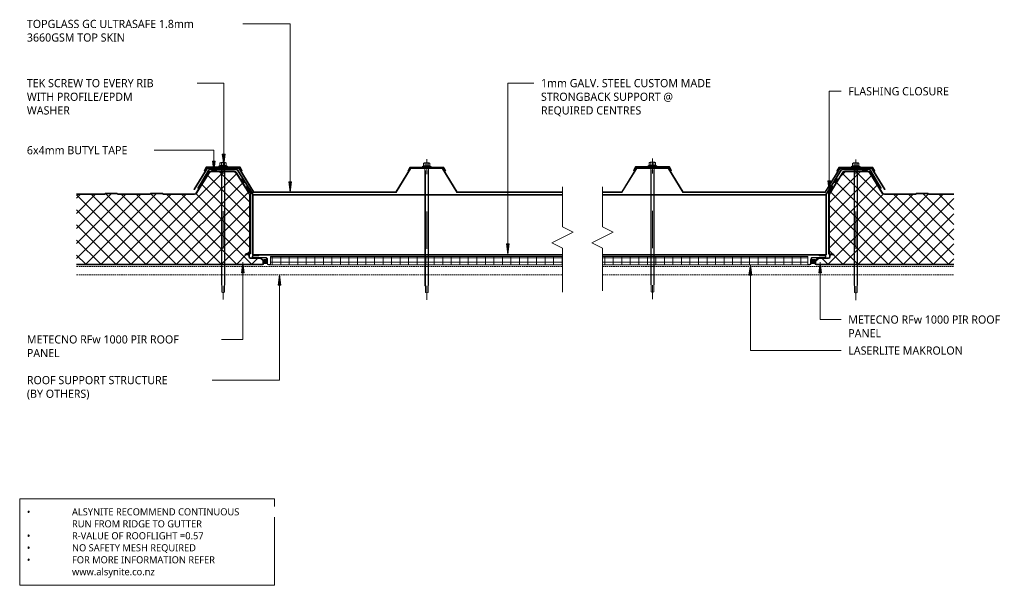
# Model space of a CAD drawing. Header units: millimetres. Extents: x -430 to 956, y -165 to 631.
import ezdxf

# ---------------------------------------------------------------- set-up
doc = ezdxf.new("R2010")
doc.units = ezdxf.units.MM
doc.linetypes.add('Center', pattern=[178.333333, 20.833333, -52.5, 52.5, -52.5])
doc.linetypes.add('Dash Short', pattern=[3, 2, -1])
for name, color, linetype, lineweight in [('A-DETL', 90, 'Continuous', 13), ('A-DETL-GENF', 92, 'Continuous', 13), ('G-ANNO-TEXT', 231, 'Continuous', 9)]:
    doc.layers.add(name, color=color, linetype=linetype, lineweight=lineweight)
doc.styles.add('Yu Gothic', font='Yu Gothic.ttf', dxfattribs={"height": 11.5})
doc.styles.add('Yu Gothic_1', font='Yu Gothic.ttf', dxfattribs={"height": 10})

# ---------------------------------------------------------------- blocks, each defined once
blk = doc.blocks.new('Metecno RFw 1000 - FLAT FINISH - RFw 1000 100mm - FLAT-4181614-10 SKYLIGHT PANEL DETAIL')
at = {"layer": 'A-DETL-GENF'}
h = blk.add_hatch(color=256, dxfattribs=at)
h.paths.add_polyline_path([(1007.3, 0), (824.7, 0), (824.7, -1), (1018.4, -1), (1018.8, -1.2), (1019, -1.6), (1019, -1.8), (1019, -6.2), (1018.8, -6.5), (1018.6, -6.7), (1014.5, -9), (1001.2, -9), (1000.6, -9.1), (1000.1, -9.3), (999.6, -9.6), (999.3, -10.1), (999.1, -10.6), (999, -11.2), (999, -13.4), (998.8, -13.8), (998.4, -14), (998.2, -14), (994, -14), (994, -15), (998.4, -15), (998.7, -14.9), (999.1, -14.8), (999.5, -14.5), (999.8, -13.9), (999.9, -13.7), (1000, -13.2), (1000, -10.9), (1000.2, -10.6), (1000.4, -10.4), (1000.6, -10.2), (1000.9, -10), (1001.2, -10), (1006, -10), (1006.4, -9.9), (1006.7, -9.8), (1015, -9.8), (1015.2, -9.8), (1019.1, -7.5), (1019.5, -7.2), (1019.8, -6.7), (1019.9, -6.4), (1020, -6), (1020, -1.8), (1019.9, -1.2), (1019.8, -0.9), (1019.5, -0.5), (1019, -0.2), (1018.6, -0.1), (1018.2, 0)])
h.paths.add_polyline_path([(880, -99), (879.2, -99.1), (878.5, -99.3), (876.7, -100), (862.1, -100), (860.3, -99.3), (859.6, -99.1), (858.8, -99), (824.7, -99), (824.7, -100), (859.4, -100.1), (860.3, -100.4), (861.9, -100.9), (862.5, -101), (876.9, -100.9), (877.4, -100.8), (879.4, -100.1), (880, -100), (922.7, -100), (923.3, -100.1), (923.9, -100.3), (924.4, -100.7), (924.7, -101.1), (943, -130.3), (943.6, -131), (944.3, -131.5), (945.1, -131.9), (946, -132), (978.7, -132), (979.6, -131.9), (980.5, -131.5), (981.2, -131), (981.8, -130.3), (1000, -101.1), (999.2, -100.6), (980.9, -129.8), (980.5, -130.3), (980, -130.7), (979.4, -130.9), (978.7, -131), (946, -131), (945.4, -130.9), (944.8, -130.7), (944.2, -130.3), (943.8, -129.8), (925.6, -100.6), (925, -99.9), (924.4, -99.4), (923.6, -99.1), (922.7, -99), (922.2, -99)])
h = blk.add_hatch(dxfattribs=at)
h.set_pattern_fill('FP_1', color=256, style=0, pattern_type=2)
h.set_pattern_definition([(225, (1710.193, 285.973), (10.6066, -10.6066), []), (315, (1710.193, 285.973), (10.6066, 10.6066), [])])
h.paths.add_polyline_path([(1018.2, -1), (824.7, -1), (824.7, -99), (858.8, -99), (859.6, -99.1), (860.3, -99.3), (862.1, -100), (876.7, -100), (878.5, -99.3), (879.2, -99.1), (880, -99), (922.7, -99), (923.6, -99.1), (924.4, -99.4), (925, -99.9), (925.6, -100.6), (943.8, -129.8), (944.2, -130.3), (944.8, -130.7), (945.4, -130.9), (946, -131), (978.7, -131), (979.4, -130.9), (980, -130.7), (980.5, -130.3), (980.9, -129.8), (1000, -99.2), (1000, -13.2), (999.9, -13.7), (999.8, -14.1), (999.5, -14.5), (999.1, -14.8), (998.7, -14.9), (998.2, -15), (994, -15), (994, -14), (998.4, -14), (998.8, -13.8), (998.9, -13.6), (999, -13.2), (999, -11.2), (999.1, -10.6), (999.3, -10.1), (999.6, -9.6), (1000.2, -9.3), (1000.6, -9.1), (1001.2, -9), (1014.5, -9), (1018.8, -6.5), (1018.9, -6.4), (1019, -6), (1019, -1.8), (1018.9, -1.4), (1018.6, -1.1), (1018.4, -1)])
for p, q in [((1018.2, 0), (824.7, 0)), ((1018.2, -1), (824.7, -1)), ((999, -13.2), (999, -11.2)), ((1000, -13.2), (1000, -11.2)), ((1000, -99.2), (1000, -13.2)), ((1001.2, -9), (1014.5, -9)), ((1001.2, -10), (1006, -10)), ((1014.5, -9), (1018.6, -6.7)), ((1015.2, -9.8), (1019.1, -7.5)), ((1019, -6), (1019, -1.8)), ((1020, -6), (1020, -1.8)), ((994, -15), (994, -14)), ((994, -14), (998.2, -14)), ((998.2, -15), (994, -15)), ((824.7, -99), (858.8, -99)), ((824.7, -100), (858.8, -100)), ((859.9, -100.2), (861.3, -100.8)), ((860.3, -99.3), (862.1, -100)), ((862.1, -100), (876.7, -100)), ((862.5, -101), (876.3, -101)), ((876.7, -100), (878.5, -99.3)), ((877.4, -100.8), (878.8, -100.2)), ((880, -99), (922.7, -99)), ((880, -100), (922.7, -100)), ((924.7, -101.1), (943, -130.3)), ((925.6, -100.6), (943.8, -129.8)), ((980.9, -129.8), (1000, -99.2)), ((981.8, -130.3), (1000, -101.1)), ((1000, -101.1), (999.2, -100.6)), ((946, -131), (978.7, -131)), ((946, -132), (946.8, -132)), ((953.6, -132), (978.7, -132))]:
    blk.add_line(p, q, dxfattribs=at)
for centre, radius, start, end in [((1018.2, -1.8), 1.8, 360, 90), ((998.2, -13.2), 1.8, 270, 360), ((998.2, -13.2), 0.8, 270, 0), ((998.2, -13.2), 0.8, 330, 0), ((1001.2, -11.2), 2.2, 90, 180), ((1001.2, -11.2), 1.2, 90, 180), ((1014.3, -8.2), 1.8, 293.1689, 300), ((1018.2, -1.8), 0.8, 360, 90), ((1018.2, -6), 0.8, 300, 0), ((1018.2, -1.8), 0.8, 360, 30), ((1018.2, -6), 0.8, 330, 0), ((1018.2, -6), 1.8, 300, 360), ((858.8, -103), 4, 68.1986, 90), ((858.8, -103), 3, 68.1986, 90), ((862.5, -98), 3, 248.1986, 270), ((876.3, -98), 3, 270, 291.8014), ((880, -103), 4, 90, 111.8014), ((880, -103), 3, 90, 111.8014), ((922.7, -102.4), 3.4, 32.0054, 90), ((922.7, -102.4), 2.4, 32.0054, 90), ((946, -128.4), 3.6, 212.0054, 270), ((946, -128.4), 2.6, 212.0054, 270), ((978.7, -128.4), 2.6, 270, 327.9946), ((978.7, -128.4), 3.6, 270, 327.9946)]:
    blk.add_arc(centre, radius, start, end, dxfattribs=at)
blk = doc.blocks.new('skylight PANEL - Thermospan EPS-3535973-10 SKYLIGHT PANEL DETAIL')
at = {"layer": 'A-DETL-GENF'}
h = blk.add_hatch(color=256, dxfattribs=at)
h.paths.add_polyline_path([(50.4, 0), (53.3, 0), (53.3, 0.8), (50.1, 0.8), (49.9, 0.9), (49.6, 1.1), (49.5, 1.4), (49.4, 1.6), (49.3, 1.9), (49.3, 7.6), (49.2, 8.4), (48.8, 9.1), (48.3, 9.8), (47.6, 10.2), (46.8, 10.5), (46, 10.6), (29.1, 10.7), (28.9, 10.8), (28.7, 10.9), (28.5, 11.2), (28.4, 11.4), (28.3, 11.7), (28.3, 12), (28.4, 12.2), (28.6, 12.5), (28.8, 12.6), (29.1, 12.8), (36.9, 12.8), (37, 13), (37, 13.1), (36.9, 13.5), (36.8, 13.6), (36.7, 13.6), (28.9, 13.6), (28.5, 13.4), (28.1, 13.1), (27.8, 12.7), (27.6, 12.2), (27.5, 11.7), (27.6, 11.2), (27.8, 10.8), (28.1, 10.4), (28.5, 10.1), (28.7, 10), (38.4, 10), (38.7, 9.9), (38.9, 9.8), (46, 9.8), (46.6, 9.8), (47.2, 9.5), (47.7, 9.2), (48.1, 8.7), (48.4, 8.2), (48.5, 7.7), (49.1, 7.7), (49.1, 2.1), (48.5, 2.1), (48.5, 1.9), (48.6, 1.4), (48.8, 1), (49.1, 0.6), (49.5, 0.3), (49.9, 0.1)])
h.paths.add_polyline_path([(809.5, 0), (812.4, 0), (812.9, 0.1), (813.3, 0.3), (813.7, 0.6), (814, 1), (814.2, 1.4), (814.3, 1.9), (814.3, 7.5), (814.4, 8.2), (814.7, 8.7), (815.1, 9.2), (815.6, 9.5), (816.2, 9.8), (816.8, 9.8), (833.4, 9.8), (833.9, 9.9), (834.3, 10.1), (834.7, 10.4), (835, 10.8), (835.2, 11.2), (835.3, 11.7), (835.2, 12.2), (835, 12.7), (834.7, 13.1), (834.3, 13.4), (833.9, 13.6), (825.9, 13.5), (825.8, 13.4), (825.8, 13), (825.9, 12.8), (826.1, 12.8), (833.8, 12.8), (834, 12.6), (834.2, 12.5), (834.4, 12.2), (834.5, 12), (834.5, 11.7), (834.4, 11.4), (834.3, 11.2), (834.1, 10.9), (833.9, 10.8), (833.7, 10.7), (833.4, 10.6), (816.8, 10.6), (816, 10.5), (815.2, 10.2), (814.5, 9.8), (814, 9.1), (813.6, 8.4), (813.5, 7.6), (813.4, 1.6), (813.3, 1.4), (813.2, 1.1), (812.9, 0.9), (812.7, 0.8), (812.4, 0.8), (809.5, 0.8)])
h.paths.add_polyline_path([(633.8, 102), (834.3, 102), (855.1, 135.8), (899.4, 135.8), (917.7, 106), (918.4, 106.4), (899.9, 136.6), (854.6, 136.6), (833.9, 102.8), (634.3, 102.8), (613.6, 136.5), (568.4, 136.5), (547.7, 102.8), (520.9, 102.8), (520.9, 102), (548.1, 102), (568.8, 135.7), (613.2, 135.7)])
h.paths.add_polyline_path([(315.8, 102), (464.7, 102), (464.7, 102.8), (316.3, 102.8), (295.6, 136.5), (250.4, 136.5), (229.7, 102.8), (30.1, 102.8), (9.3, 136.6), (-35.9, 136.6), (-54.5, 106.4), (-53.8, 106), (-35.5, 135.8), (8.9, 135.8), (29.6, 102), (230.1, 102), (250.8, 135.7), (295.2, 135.7)])
h = blk.add_hatch(dxfattribs=at)
h.set_pattern_fill('FP_2', color=256, style=0, pattern_type=2)
h.set_pattern_definition([(0, (129.915, -285.969), (0, 6), []), (90, (129.915, -285.969), (-12, 7e-16), [])])
h.paths.add_polyline_path([(804.5, 0), (809.5, 0), (809.5, 12), (520.9, 12), (520.9, 0), (577.6, 0)])
h.paths.add_polyline_path([(53.3, 0), (464.7, 0), (464.7, 12), (53.3, 12)])
for p, q in [((-35.9, 136.6), (-54.5, 106.4)), ((-53.8, 106), (-35.5, 135.8)), ((9.3, 136.6), (-35.9, 136.6)), ((-35.5, 135.8), (8.9, 135.8)), ((8.9, 135.8), (29.6, 102)), ((30.1, 102.8), (9.3, 136.6)), ((250.4, 136.5), (229.7, 102.8)), ((230.1, 102), (250.8, 135.7)), ((295.6, 136.5), (250.4, 136.5)), ((250.8, 135.7), (295.2, 135.7)), ((295.2, 135.7), (315.8, 102)), ((316.3, 102.8), (295.6, 136.5)), ((568.4, 136.5), (547.7, 102.8)), ((548.1, 102), (568.8, 135.7)), ((613.6, 136.5), (568.4, 136.5)), ((568.8, 135.7), (613.2, 135.7)), ((613.2, 135.7), (633.8, 102)), ((634.3, 102.8), (613.6, 136.5)), ((854.6, 136.6), (833.9, 102.8)), ((834.3, 102), (855.1, 135.8)), ((899.9, 136.6), (854.6, 136.6)), ((855.1, 135.8), (899.4, 135.8)), ((899.4, 135.8), (917.7, 106)), ((918.4, 106.4), (899.9, 136.6)), ((-54.5, 106.4), (-53.8, 106)), ((29.6, 102), (41.7, 102)), ((41.9, 102.8), (30.1, 102.8)), ((41.7, 102), (230.1, 102)), ((229.7, 102.8), (41.9, 102.8)), ((315.8, 102), (464.7, 102)), ((464.7, 102.8), (316.3, 102.8)), ((547.7, 102.8), (520.9, 102.8)), ((520.9, 102), (548.1, 102)), ((633.8, 102), (834.3, 102)), ((833.9, 102.8), (634.3, 102.8)), ((917.7, 106), (918.4, 106.4)), ((36.7, 13.6), (28.9, 13.6)), ((29.1, 12.8), (36.7, 12.8)), ((46, 10.6), (29.4, 10.6)), ((38.9, 9.8), (46, 9.8)), ((48.5, 2.1), (48.5, 1.9)), ((49.3, 1.9), (49.3, 7.6)), ((53.3, 0.8), (50.4, 0.8)), ((50.4, 0), (53.3, 0)), ((464.7, 12), (53.3, 12)), ((53.3, 12), (53.3, 0)), ((809.5, 12), (520.9, 12)), ((809.5, 0), (809.5, 12)), ((812.4, 0.8), (809.5, 0.8)), ((809.5, 0), (812.4, 0)), ((813.5, 7.6), (813.5, 1.9)), ((814.3, 1.9), (814.3, 7.5)), ((833.4, 10.6), (816.8, 10.6)), ((816.8, 9.8), (833.4, 9.8)), ((833.9, 13.6), (826.1, 13.6)), ((826.1, 12.8), (833.8, 12.8)), ((53.3, 0), (464.7, 0)), ((520.9, 0), (809.5, 0))]:
    blk.add_line(p, q, dxfattribs=at)
for centre, radius, start, end in [((29.4, 11.7), 1.9, 105.185, 247.5278), ((29.4, 11.7), 1.1, 110, 270), ((36.7, 13.2), 0.4, 270, 90), ((46, 7.3), 3.31, 4.1549, 90), ((46, 7.3), 2.51, 8.529, 90), ((50.4, 1.9), 1.9, 180, 270), ((50.4, 1.9), 1.1, 180, 270), ((812.4, 1.9), 1.1, 270, 360), ((812.4, 1.9), 1.9, 270, 0), ((816.8, 7.3), 3.31, 90, 175.8451), ((816.8, 7.3), 2.51, 90, 175.2281), ((826.1, 13.2), 0.4, 90, 270), ((833.4, 11.7), 1.9, 270, 74.815), ((833.4, 11.7), 1.1, 270, 70)]:
    blk.add_arc(centre, radius, start, end, dxfattribs=at)
blk = doc.blocks.new('Break Line _M_ - Break Line _M_-3970968-10 SKYLIGHT PANEL DETAIL')
at = {"layer": 'A-DETL-GENF'}
for p, q in [((-15, 0), (-7.5, 15)), ((-7.5, 15), (7.5, -15)), ((-71.5, 0), (-15, 0)), ((7.5, -15), (15, 0)), ((15, 0), (76.6, 0))]:
    blk.add_line(p, q, dxfattribs=at)
blk = doc.blocks.new('Break Line _M_ - Break Line _M_-3970928-10 SKYLIGHT PANEL DETAIL')
at = {"layer": 'A-DETL-GENF'}
for p, q in [((-15, 0), (-7.5, 15)), ((-7.5, 15), (7.5, -15)), ((-74.7, 0), (-15, 0)), ((7.5, -15), (15, 0)), ((15, 0), (71.5, 0))]:
    blk.add_line(p, q, dxfattribs=at)
blk = doc.blocks.new('Metecno RFw 1000 - FLAT FINISH - RFw 1000 100mm - FLAT-4181519-10 SKYLIGHT PANEL DETAIL')
at = {"layer": 'A-DETL-GENF'}
h = blk.add_hatch(color=256, dxfattribs=at)
h.paths.add_polyline_path([(1018.2, 0), (1018.7, 0.1), (1019.1, 0.2), (1019.5, 0.5), (1019.8, 1), (1019.9, 1.3), (1020, 1.8), (1020, 6), (1019.9, 6.5), (1019.8, 6.9), (1019.5, 7.2), (1019, 7.6), (1014.9, 9.9), (1014.8, 9.9), (1014.3, 10), (1000.9, 10), (1000.6, 10.2), (1000.4, 10.4), (1000.1, 10.7), (1000, 10.9), (1000, 11.2), (1000, 13.2), (999.9, 13.7), (999.6, 14.2), (999.5, 14.5), (999, 14.8), (998.7, 14.9), (998.2, 15), (994, 15), (994, 14), (998.4, 14), (998.8, 13.8), (999, 13.4), (999, 13.2), (999, 11.2), (999.1, 10.6), (999.3, 10.1), (999.6, 9.6), (1000.1, 9.3), (1000.7, 9.1), (1001.2, 9), (1014.5, 9), (1018.8, 6.5), (1019, 6.2), (1019, 6), (1019, 1.6), (1018.8, 1.2), (1018.4, 1), (1018.2, 1), (756.6, 1), (756.6, 0), (1014.9, 0)])
h.paths.add_polyline_path([(922.7, 99), (923.6, 99.1), (924.4, 99.4), (925, 99.9), (925.6, 100.6), (943.8, 129.8), (944.2, 130.3), (944.8, 130.7), (945.4, 130.9), (946, 131), (978.7, 131), (979.4, 130.9), (980, 130.7), (980.5, 130.3), (980.9, 129.8), (999.2, 100.6), (1000, 101.1), (981.8, 130.3), (981.2, 131), (980.5, 131.5), (979.6, 131.9), (978.7, 132), (946, 132), (945.1, 131.9), (944.3, 131.5), (943.5, 130.9), (943, 130.3), (924.7, 101.1), (924.4, 100.7), (923.9, 100.3), (923.3, 100.1), (922.7, 100), (879.4, 100.1), (878.5, 100.4), (876.9, 100.9), (876.3, 101), (861.9, 100.9), (861.3, 100.8), (859.4, 100.1), (858.8, 100), (815.4, 100.1), (814.5, 100.4), (812.9, 100.9), (812.3, 101), (797.9, 100.9), (797.3, 100.8), (795.4, 100.1), (794.8, 100), (756.6, 100), (756.6, 99), (794.8, 99), (795.6, 99.1), (796.3, 99.3), (798.1, 100), (812.7, 100), (814.5, 99.3), (815.2, 99.1), (816.3, 99), (858.8, 99), (859.6, 99.1), (860.3, 99.3), (862.1, 100), (876.7, 100), (878.5, 99.3), (879.2, 99.1), (880, 99)])
h = blk.add_hatch(dxfattribs=at)
h.set_pattern_fill('FP_3', color=256, style=0, pattern_type=2)
h.set_pattern_definition([(45, (1106.061, -285.973), (-10.6066, 10.6066), []), (135, (1106.061, -285.973), (-10.6066, -10.6066), [])])
h.paths.add_polyline_path([(1018.2, 1), (1018.6, 1.1), (1018.9, 1.4), (1019, 1.8), (1019, 6), (1018.9, 6.4), (1018.6, 6.7), (1014.5, 9), (1001.2, 9), (1000.6, 9.1), (1000.1, 9.3), (999.6, 9.6), (999.3, 10.1), (999.1, 10.6), (999, 11.2), (999, 13.2), (998.9, 13.6), (998.6, 13.9), (998.2, 14), (994, 14), (994, 15), (998.2, 15), (998.7, 14.9), (999.1, 14.8), (999.5, 14.5), (999.8, 14.1), (999.9, 13.7), (1000, 13.2), (1000, 99.2), (980.9, 129.8), (980.5, 130.3), (980, 130.7), (979.4, 130.9), (978.7, 131), (946, 131), (945.4, 130.9), (944.8, 130.7), (944.2, 130.3), (943.8, 129.8), (925.6, 100.6), (925, 99.9), (924.4, 99.4), (923.6, 99.1), (922.7, 99), (880, 99), (879.2, 99.1), (878.5, 99.3), (876.7, 100), (862.1, 100), (860.3, 99.3), (859.6, 99.1), (858.8, 99), (816, 99), (815.2, 99.1), (814.5, 99.3), (812.7, 100), (798.1, 100), (796.3, 99.3), (795.6, 99.1), (794.8, 99), (756.6, 99), (756.6, 1), (1014.9, 1)])
for p, q in [((943, 130.3), (924.7, 101.1)), ((943.8, 129.8), (925.6, 100.6)), ((978.7, 132), (946, 132)), ((978.7, 131), (946, 131)), ((1000, 99.2), (980.9, 129.8)), ((1000, 101.1), (981.8, 130.3)), ((794.8, 100), (756.6, 100)), ((794.8, 99), (756.6, 99)), ((797.3, 100.8), (795.9, 100.2)), ((798.1, 100), (796.3, 99.3)), ((812.7, 100), (798.1, 100)), ((812.3, 101), (798.5, 101)), ((814.5, 99.3), (812.7, 100)), ((814.8, 100.2), (813.4, 100.8)), ((858.8, 100), (816, 100)), ((858.8, 99), (816, 99)), ((861.3, 100.8), (859.9, 100.2)), ((862.1, 100), (860.3, 99.3)), ((876.7, 100), (862.1, 100)), ((876.3, 101), (862.5, 101)), ((878.5, 99.3), (876.7, 100)), ((878.8, 100.2), (877.4, 100.8)), ((922.7, 100), (880, 100)), ((922.7, 99), (880, 99)), ((999.2, 100.6), (1000, 101.1)), ((1000, 13.2), (1000, 99.2)), ((994, 14), (994, 15)), ((994, 15), (998.2, 15)), ((998.2, 14), (994, 14)), ((756.6, 1), (1018.2, 1)), ((999, 11.2), (999, 13.2)), ((1000, 11.2), (1000, 13.2)), ((1014.3, 10), (1001.2, 10)), ((1014.5, 9), (1001.2, 9)), ((1018.6, 6.7), (1014.5, 9)), ((1019.1, 7.5), (1015.2, 9.8)), ((1019, 1.8), (1019, 6)), ((1020, 1.8), (1020, 6)), ((756.6, 0), (1018.2, 0))]:
    blk.add_line(p, q, dxfattribs=at)
for centre, radius, start, end in [((946, 128.4), 3.6, 90, 147.9946), ((946, 128.4), 2.6, 90, 147.9946), ((978.7, 128.4), 3.6, 32.0054, 90), ((978.7, 128.4), 2.6, 32.0054, 90), ((794.8, 103), 3, 270, 291.8014), ((794.8, 103), 4, 270, 291.8014), ((798.5, 98), 3, 90, 111.8014), ((812.3, 98), 3, 68.1986, 90), ((816, 103), 4, 248.1986, 270), ((816, 103), 3, 248.1986, 270), ((858.8, 103), 3, 270, 291.8014), ((858.8, 103), 4, 270, 291.8014), ((862.5, 98), 3, 90, 111.8014), ((876.3, 98), 3, 68.1986, 90), ((880, 103), 4, 248.1986, 270), ((880, 103), 3, 248.1986, 270), ((922.7, 102.4), 2.4, 270, 327.9946), ((922.7, 102.4), 3.4, 270, 327.9946), ((998.2, 13.2), 1.8, 0, 90), ((998.2, 13.2), 0.8, 360, 90), ((998.2, 13.2), 0.8, 360, 30), ((1001.2, 11.2), 2.2, 180, 270), ((1001.2, 11.2), 1.2, 180, 270), ((1014.3, 8.2), 1.8, 60, 90), ((1018.2, 1.8), 1.8, 270, 0), ((1018.2, 1.8), 0.8, 270, 0), ((1018.2, 6), 0.8, 360, 60), ((1018.2, 6), 0.8, 360, 30), ((1018.2, 1.8), 0.8, 330, 0), ((1018.2, 6), 1.8, 0, 60)]:
    blk.add_arc(centre, radius, start, end, dxfattribs=at)
blk = doc.blocks.new('Metalcraft Tek Screw with sealed washer - Standard-4327865-10 SKYLIGHT PANEL DETAIL')
at = {"layer": 'A-DETL-GENF'}
for p, q in [((-23.8, 0.7), (-26.7, -4.2)), ((-23.3, 1), (-21.2, 1)), ((-21.2, 1), (21.2, 1)), ((-21, 0), (21, 0)), ((-4.5, 2.7), (-6.1, 1.9)), ((-6.1, 1.9), (-6.1, 1)), ((-6.1, 1.9), (6.1, 1.9)), ((-6.1, 1), (6.1, 1)), ((-4.5, 6.4), (-3.4, 6.9)), ((-2.1, 6.5), (-4.5, 6.4)), ((-4.5, 2.7), (-4.5, 6.4)), ((-4.5, 2.7), (4.5, 2.7)), ((3.4, 6.9), (-3.4, 6.9)), ((0, 6.9), (-2.1, 6.5)), ((-2.1, 2.7), (-2.1, 6.5)), ((2.1, 6.5), (0, 6.9)), ((2.1, 2.7), (2.1, 6.5)), ((2.1, 6.5), (4.5, 6.4)), ((3.4, 6.9), (4.5, 6.4)), ((4.5, 2.7), (4.5, 6.4)), ((4.5, 2.7), (6.1, 1.9)), ((6.1, 1.9), (6.1, 1)), ((21, 0), (23.1, 0)), ((23.3, 1), (21.2, 1)), ((23.1, 0), (25.8, -4.7)), ((23.8, 0.7), (26.7, -4.2)), ((-26.5, -4.6), (-26.2, -4.8)), ((-23.1, 0), (-25.8, -4.7)), ((-21, 0), (-23.1, 0)), ((-2.5, 0), (-2.5, -165.7)), ((-1.8, -175.6), (-1.8, -3.7)), ((1.8, -175.6), (1.8, -3.7)), ((2.5, 0), (2.5, -165.7)), ((26.5, -4.6), (26.2, -4.8)), ((-1.8, -166.6), (-2.5, -165.7)), ((1.8, -166.6), (2.5, -165.7)), ((-1.8, -175.6), (0, -176.3)), ((1.8, -175.6), (0, -176.3))]:
    blk.add_line(p, q, dxfattribs=at)
at = {"layer": 'A-DETL-GENF', "linetype": 'Center'}
blk.add_line((0, 11.9), (0, -186.1), dxfattribs=at)
at = {"layer": 'A-DETL-GENF'}
for centre, radius, start, end in [((-23.3, 0.4), 0.594, 90, 150), ((23.3, 0.4), 0.594, 30, 90), ((-26.4, -4.3), 0.291, 150, 240), ((-26, -4.5), 0.325, 240, 330), ((26, -4.5), 0.325, 210, 300), ((26.4, -4.3), 0.291, 300, 30)]:
    blk.add_arc(centre, radius, start, end, dxfattribs=at)

msp = doc.modelspace()

# ---------------------------------------------------------------- hatches: boundary and pattern name
at = {"layer": 'A-DETL-GENF'}
for points in [[(-152.4, 418), (-152.4, 419.5), (-159.3, 419.5), (-159.3, 418)], [(763.4, 418), (763.4, 419.5), (756.6, 419.5), (756.6, 418)], [(-114.5, 401.3), (-113, 402.2), (-116.3, 407.5), (-117.8, 406.6)], [(718.6, 401.3), (721.9, 406.6), (720.4, 407.5), (717.1, 402.2)], [(-85.5, 288.1), (-80.8, 288.1), (-80.8, 293.7), (-85.5, 293.7)], [(684.9, 288.1), (689.6, 288.1), (689.6, 293.7), (684.9, 293.7)]]:
    msp.add_hatch(color=9, dxfattribs=at).paths.add_polyline_path(points)
at = {"layer": 'G-ANNO-TEXT'}
for points in [[(-156.3, 417.1), (-154.3, 432.1), (-158.2, 432.1)], [(-142.4, 426.9), (-140.4, 441.9), (-144.4, 441.9)], [(-48.9, 387.8), (-46.9, 402.8), (-50.9, 402.8)], [(710, 389.3), (712, 404.3), (708, 404.3)], [(257.7, 300.8), (259.6, 315.8), (255.7, 315.8)], [(-115.5, 290), (-117.4, 275), (-113.5, 275)], [(598.9, 286.7), (597, 271.7), (600.9, 271.7)], [(697.1, 290), (695.1, 275), (699.1, 275)], [(-63.9, 272.4), (-65.9, 257.4), (-61.9, 257.4)]]:
    msp.add_hatch(color=7, dxfattribs=at).paths.add_polyline_path(points)

# ---------------------------------------------------------------- linework, layer by layer
at = {"layer": 'A-DETL', "lineweight": 35}
for p, q in [((-178.9, 393.7), (-163, 420.2)), ((-163, 420.2), (-123.2, 420.2)), ((-123.2, 420.2), (-101, 384.6)), ((727.3, 420.2), (705.1, 384.6)), ((767.1, 420.2), (727.3, 420.2)), ((783, 393.7), (767.1, 420.2)), ((-101.4, 384.6), (334.7, 384.6)), ((-101.4, 384.6), (-101.4, 300.3)), ((705.5, 384.6), (391, 384.6)), ((705.5, 384.6), (705.5, 300.3)), ((-101.4, 300.3), (334.7, 300.3)), ((705.5, 300.3), (391, 300.3))]:
    msp.add_line(p, q, dxfattribs=at)
at = {"layer": 'A-DETL'}
for p, q in [((-152.4, 419.5), (-159.3, 419.5)), ((-159.3, 419.5), (-159.3, 418)), ((-152.4, 418), (-152.4, 419.5)), ((763.4, 419.5), (756.6, 419.5)), ((756.6, 419.5), (756.6, 418)), ((756.6, 418), (763.4, 418)), ((763.4, 418), (763.4, 419.5)), ((-116.3, 407.5), (-117.8, 406.6)), ((-117.8, 406.6), (-114.5, 401.3)), ((-113, 402.2), (-116.3, 407.5)), ((-114.5, 401.3), (-113, 402.2)), ((720.4, 407.5), (717.1, 402.2)), ((717.1, 402.2), (718.6, 401.3)), ((718.6, 401.3), (721.9, 406.6)), ((721.9, 406.6), (720.4, 407.5)), ((-80.8, 293.7), (-85.5, 293.7)), ((-85.5, 293.7), (-85.5, 288.1)), ((-80.8, 288.1), (-80.8, 293.7)), ((689.6, 293.7), (684.9, 293.7)), ((684.9, 293.7), (684.9, 288.1)), ((689.6, 288.1), (689.6, 293.7)), ((-85.5, 288.1), (-80.8, 288.1)), ((684.9, 288.1), (689.6, 288.1))]:
    msp.add_line(p, q, dxfattribs=at)
at = {"layer": 'A-DETL', "lineweight": 25}
for p, q in [((-110.8, 397.1), (-104.6, 387.1)), ((715, 397.1), (708.7, 387.1)), ((-104.6, 387.1), (-104.6, 301.8)), ((708.7, 387.1), (708.7, 301.8)), ((-104.6, 301.8), (-111.1, 301.8)), ((708.7, 301.8), (715.2, 301.8))]:
    msp.add_line(p, q, dxfattribs=at)
at = {"layer": 'A-DETL', "linetype": 'Dash Short'}
for p, q in [((-349.5, 284), (334.7, 284)), ((391, 284), (885.5, 284)), ((-349.5, 272), (334.7, 272)), ((391, 272), (885.5, 272))]:
    msp.add_line(p, q, dxfattribs=at)
at = {"layer": 'G-ANNO-TEXT', "color": 7}
for p, q in [((-141.6, 625.3), (-160.8, 625.3)), ((-48.9, 625.3), (-141.6, 625.3)), ((-48.9, 387.8), (-48.9, 625.3)), ((-208.3, 541.9), (-214.1, 541.9)), ((-142.4, 541.9), (-208.3, 541.9)), ((-142.4, 426.9), (-142.4, 541.9)), ((257.7, 541.9), (294, 541.9)), ((257.7, 300.8), (257.7, 541.9)), ((710, 530.4), (726.6, 530.4)), ((710, 389.3), (710, 530.4)), ((-206.5, 447.5), (-264, 447.5)), ((-156.3, 447.5), (-206.5, 447.5)), ((-156.3, 417.1), (-156.3, 447.5)), ((-154.3, 432.1), (-158.2, 432.1)), ((-158.2, 432.1), (-156.3, 417.1)), ((-156.3, 417.1), (-154.3, 432.1)), ((-140.4, 441.9), (-144.4, 441.9)), ((-144.4, 441.9), (-142.4, 426.9)), ((-142.4, 426.9), (-140.4, 441.9)), ((-46.9, 402.8), (-50.9, 402.8)), ((-50.9, 402.8), (-48.9, 387.8)), ((-48.9, 387.8), (-46.9, 402.8)), ((712, 404.3), (708, 404.3)), ((708, 404.3), (710, 389.3)), ((710, 389.3), (712, 404.3)), ((259.6, 315.8), (255.7, 315.8)), ((255.7, 315.8), (257.7, 300.8)), ((257.7, 300.8), (259.6, 315.8)), ((-115.5, 290), (-117.4, 275)), ((-113.5, 275), (-115.5, 290)), ((-115.5, 290), (-115.5, 181.1)), ((598.9, 286.7), (597, 271.7)), ((600.9, 271.7), (598.9, 286.7)), ((598.9, 286.7), (598.9, 165.4)), ((697.1, 290), (695.1, 275)), ((699.1, 275), (697.1, 290)), ((697.1, 290), (697.1, 209.1)), ((-117.4, 275), (-113.5, 275)), ((-63.9, 272.4), (-65.9, 257.4)), ((-61.9, 257.4), (-63.9, 272.4)), ((-63.9, 272.4), (-63.9, 123.8)), ((597, 271.7), (600.9, 271.7)), ((695.1, 275), (699.1, 275)), ((-65.9, 257.4), (-61.9, 257.4)), ((697.1, 209.1), (726.6, 209.1)), ((-180.9, 181.1), (-185.6, 181.1)), ((-115.5, 181.1), (-180.9, 181.1)), ((598.9, 165.4), (726.6, 165.4)), ((-193, 123.8), (-196.5, 123.8)), ((-63.9, 123.8), (-193, 123.8))]:
    msp.add_line(p, q, dxfattribs=at)
at = {"layer": 'G-ANNO-TEXT', "color": 7, "flags": 128}
msp.add_lwpolyline([(-429.5, -43.5), (-71.1, -43.5), (-71.1, -165), (-429.5, -165)], close=True, dxfattribs=at)

# ---------------------------------------------------------------- block references
at = {"layer": 'A-DETL-GENF'}
for name, p in [('Metalcraft Tek Screw with sealed washer - Standard-4327865-10 SKYLIGHT PANEL DETAIL', (-143.2, 423.2)), ('Metalcraft Tek Screw with sealed washer - Standard-4327865-10 SKYLIGHT PANEL DETAIL', (143.4, 422.8)), ('Metalcraft Tek Screw with sealed washer - Standard-4327865-10 SKYLIGHT PANEL DETAIL', (461.1, 423.7)), ('Metalcraft Tek Screw with sealed washer - Standard-4327865-10 SKYLIGHT PANEL DETAIL', (747.3, 422.6)), ('Metecno RFw 1000 - FLAT FINISH - RFw 1000 100mm - FLAT-4181519-10 SKYLIGHT PANEL DETAIL', (-1106.1, 286)), ('skylight PANEL - Thermospan EPS-3535973-10 SKYLIGHT PANEL DETAIL', (-129.9, 286))]:
    msp.add_blockref(name, p, dxfattribs=at)
for name, p, rotation in [('Metecno RFw 1000 - FLAT FINISH - RFw 1000 100mm - FLAT-4181614-10 SKYLIGHT PANEL DETAIL', (1710.2, 286), 180), ('Break Line _M_ - Break Line _M_-3970968-10 SKYLIGHT PANEL DETAIL', (334.7, 324.4), 269.9999999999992), ('Break Line _M_ - Break Line _M_-3970928-10 SKYLIGHT PANEL DETAIL', (391, 324.4), 89.99999999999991)]:
    msp.add_blockref(name, p, dxfattribs=dict(at, rotation=rotation))

# ---------------------------------------------------------------- texts
at = {"layer": 'G-ANNO-TEXT', "color": 7, "char_height": 11.5, "attachment_point": 1, "style": 'Yu Gothic', "bg_fill": 3, "box_fill_scale": 1.25, "bg_fill_color": 9, "bg_fill_true_color": 13158600, "bg_fill_transparency": 0}
for s, insert, width in [('TOPGLASS GC ULTRASAFE 1.8mm ', (-419.4, 631), 301.034), ('3660GSM TOP SKIN', (-419.4, 611.9), 170.359), ('TEK SCREW TO EVERY RIB ', (-419.4, 547.7), 236.498), ('1mm GALV. STEEL CUSTOM MADE ', (304.2, 547.7), 305.844), ('STRONGBACK SUPPORT @ ', (304.2, 528.5), 239.705), ('FLASHING CLOSURE', (736.7, 536.2), 179.578), ('6x4mm BUTYL TAPE', (-419.4, 453.2), 175.97), ('METECNO RFw 1000 PIR ROOF ', (736.7, 214.8), 270.97), ('PANEL', (736.7, 195.6), 59.325), ('METECNO RFw 1000 PIR ROOF ', (-419.4, 186.9), 270.97), ('PANEL', (-419.4, 167.7), 59.325), ('LASERLITE MAKROLON', (736.7, 171.2), 204.029), ('ROOF SUPPORT STRUCTURE ', (-419.4, 129.6), 257.743)]:
    msp.add_mtext(s, dxfattribs=dict(at, insert=insert, width=width))

# ---------------------------------------------------------------- next in the draw order: texts
at = {"layer": 'G-ANNO-TEXT', "color": 7, "attachment_point": 1, "bg_fill": 3, "box_fill_scale": 1.25, "bg_fill_color": 9, "bg_fill_true_color": 13158600, "bg_fill_transparency": 0}
for s, insert, char_height, width, style in [('WITH PROFILE/EPDM ', (-419.4, 528.5), 11.5, 194.81, 'Yu Gothic'), ('REQUIRED CENTRES', (304.2, 509.3), 11.5, 179.979, 'Yu Gothic'), ('(BY OTHERS)', (-419.4, 110.4), 11.5, 115.443, 'Yu Gothic'), ('•', (-419.4, -56.6), 10, 76.962, 'Yu Gothic_1'), ('ALSYNITE RECOMMEND CONTINUOUS ', (-355.9, -56.6), 10, 304.641, 'Yu Gothic_1'), ('^I', (-419.4, -73.5), 10, 76.962, 'Yu Gothic_1'), ('•', (-419.4, -90.3), 10, 76.962, 'Yu Gothic_1'), ('•', (-419.4, -107.2), 10, 76.962, 'Yu Gothic_1'), ('•', (-419.4, -124.1), 10, 76.962, 'Yu Gothic_1'), ('^I', (-419.4, -140.9), 10, 76.962, 'Yu Gothic_1')]:
    msp.add_mtext(s, dxfattribs=dict(at, insert=insert, char_height=char_height, width=width, style=style))

# ---------------------------------------------------------------- next in the draw order: texts
for s, insert, char_height, width, style in [('WASHER', (-419.4, 509.3), 11.5, 76.561, 'Yu Gothic'), ('RUN FROM RIDGE TO GUTTER', (-355.9, -73.5), 10, 234.894, 'Yu Gothic_1')]:
    msp.add_mtext(s, dxfattribs=dict(at, insert=insert, char_height=char_height, width=width, style=style))

# ---------------------------------------------------------------- next in the draw order: texts
at = {"layer": 'G-ANNO-TEXT', "color": 7, "insert": (-355.9, -90.3), "char_height": 10, "width": 238.502, "attachment_point": 1, "style": 'Yu Gothic_1', "bg_fill": 3, "box_fill_scale": 1.25, "bg_fill_color": 9, "bg_fill_true_color": 13158600, "bg_fill_transparency": 0}
msp.add_mtext('R-VALUE OF ROOFLIGHT =0.57', dxfattribs=at)

# ---------------------------------------------------------------- next in the draw order: texts
at = {"layer": 'G-ANNO-TEXT', "color": 7, "insert": (-355.9, -107.2), "char_height": 10, "width": 226.477, "attachment_point": 1, "style": 'Yu Gothic_1', "bg_fill": 3, "box_fill_scale": 1.25, "bg_fill_color": 9, "bg_fill_true_color": 13158600, "bg_fill_transparency": 0}
msp.add_mtext('NO SAFETY MESH REQUIRED', dxfattribs=at)

# ---------------------------------------------------------------- next in the draw order: texts
at = {"layer": 'G-ANNO-TEXT', "color": 7, "insert": (-355.9, -124.1), "char_height": 10, "width": 260.949, "attachment_point": 1, "style": 'Yu Gothic_1', "bg_fill": 3, "box_fill_scale": 1.25, "bg_fill_color": 9, "bg_fill_true_color": 13158600, "bg_fill_transparency": 0}
msp.add_mtext('FOR MORE INFORMATION REFER ', dxfattribs=at)

# ---------------------------------------------------------------- next in the draw order: texts
at = {"layer": 'G-ANNO-TEXT', "color": 7, "insert": (-355.9, -140.9), "char_height": 10, "width": 143.903, "attachment_point": 1, "style": 'Yu Gothic_1', "bg_fill": 3, "box_fill_scale": 1.25, "bg_fill_color": 9, "bg_fill_true_color": 13158600, "bg_fill_transparency": 0}
msp.add_mtext('www.alsynite.co.nz ', dxfattribs=at)

doc.saveas('drawing.dxf')
